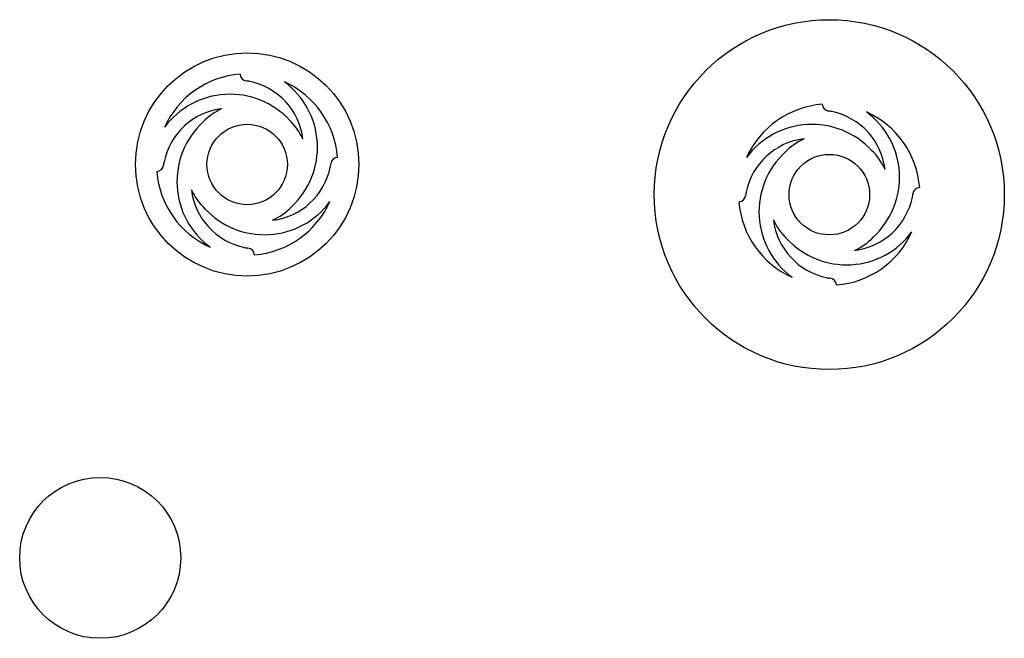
# Model space of a CAD drawing. Header units: millimetres. Extents: x 1978 to 2119, y 1153 to 1241.
import ezdxf

# ---------------------------------------------------------------- set-up
doc = ezdxf.new("R2010")
doc.units = ezdxf.units.MM

msp = doc.modelspace()

# ---------------------------------------------------------------- linework, layer by layer
for centre, radius in [((2093.89, 1216.27), 25), ((2010.75, 1220.58), 15.95), ((2010.75, 1220.58), 5.75), ((2093.89, 1216.27), 5.75), ((1989.76, 1164.36), 11.5)]:
    msp.add_circle(centre, radius)
for centre, radius, start, end in [((2010.75, 1220.58), 12.95, 94.4796, 155.7944), ((2010.75, 1233.53), 1.01, 182.2398, 263.9284), ((2010.12, 1227.55), 5, 78.3809, 83.9284), ((2009.19, 1223.04), 9.6, 6.8492, 78.3809), ((2009.19, 1223.04), 11.6, 312.8151, 53.6785), ((2010.75, 1220.58), 12.95, 4.4796, 65.7944), ((2008.29, 1219.02), 11.6, 42.8151, 143.6785), ((2093.89, 1216.27), 12.95, 94.4796, 155.7944), ((2093.89, 1229.22), 1.01, 182.2398, 263.9284), ((2008.29, 1219.02), 9.6, 96.8492, 168.3809), ((2010.75, 1220.58), 8.75, 114.3526, 136.2701), ((2093.25, 1223.25), 5, 78.3809, 83.9284), ((2092.32, 1218.74), 9.6, 6.8492, 78.3809), ((2093.89, 1216.27), 12.95, 4.4796, 65.7944), ((2092.32, 1218.74), 11.6, 312.8151, 53.6785), ((2012.32, 1218.12), 11.6, 132.8151, 233.6785), ((2010.75, 1220.58), 8.75, 24.3526, 46.2701), ((2091.42, 1214.71), 11.6, 42.8151, 143.6785), ((2091.42, 1214.71), 9.6, 96.8492, 168.3809), ((2093.89, 1216.27), 8.75, 114.3526, 136.2701), ((2095.45, 1213.81), 11.6, 132.8151, 233.6785), ((2093.89, 1216.27), 8.75, 24.3526, 46.2701), ((2003.78, 1219.94), 5, 168.3809, 173.9284), ((2017.72, 1221.22), 5, 348.3809, 353.9284), ((2023.7, 1220.58), 1.01, 92.2398, 173.9284), ((1997.8, 1220.58), 1.01, 272.2398, 353.9284), ((2010.75, 1220.58), 12.95, 184.4796, 245.7944), ((2013.22, 1222.14), 9.6, 276.8492, 348.3809), ((2012.32, 1218.12), 9.6, 186.8492, 258.3809), ((2010.75, 1220.58), 8.75, 204.3526, 226.2701), ((2086.92, 1215.64), 5, 168.3809, 173.9284), ((2106.84, 1216.27), 1.01, 92.2398, 173.9284), ((2013.22, 1222.14), 11.6, 222.8151, 323.6785), ((2010.75, 1220.58), 12.95, 274.4796, 335.7944), ((2080.94, 1216.27), 1.01, 272.2398, 353.9284), ((2093.89, 1216.27), 12.95, 184.4796, 245.7944), ((2096.35, 1217.84), 9.6, 276.8492, 348.3809), ((2100.86, 1216.91), 5, 348.3809, 353.9284), ((2010.75, 1220.58), 8.75, 294.3526, 316.2701), ((2093.89, 1216.27), 8.75, 204.3526, 226.2701), ((2095.45, 1213.81), 9.6, 186.8492, 258.3809), ((2096.35, 1217.84), 11.6, 222.8151, 323.6785), ((2093.89, 1216.27), 12.95, 274.4796, 335.7944), ((2093.89, 1216.27), 8.75, 294.3526, 316.2701), ((2011.39, 1213.61), 5, 258.3809, 263.9284), ((2010.75, 1207.63), 1.01, 2.2398, 83.9284), ((2094.52, 1209.3), 5, 258.3809, 263.9284), ((2093.89, 1203.32), 1.01, 2.2398, 83.9284)]:
    msp.add_arc(centre, radius, start, end)

doc.saveas('drawing.dxf')
